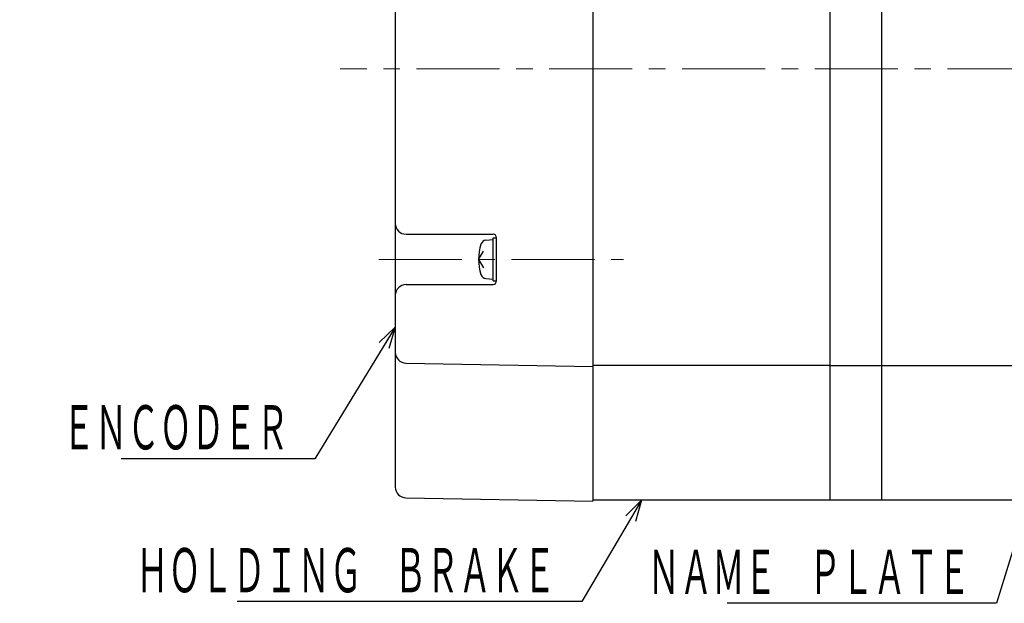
# Model space of a CAD drawing. Header units: millimetres. Extents: x 0 to 840, y 0 to 594.
# Tile 57 of 148: x 281 to 418, y 204 to 285. Entities that reach past the tile are written whole.
import ezdxf

# ---------------------------------------------------------------- set-up
doc = ezdxf.new("R2010")
doc.units = ezdxf.units.MM
doc.header["$LTSCALE"] = 0.36378
doc.linetypes.add('CENTER', pattern=[50.8, 31.75, -6.35, 6.35, -6.35])
doc.layers.add('NoLayerName_001', color=7, linetype='Continuous')
doc.styles.get("Standard").update_dxf_attribs({"font": 'txt', "bigfont": 'extfont2'})
doc.dimstyles.get("Standard").update_dxf_attribs({"dimtxt": 2.5, "dimasz": 2.5, "dimexe": 1, "dimexo": 1, "dimtad": 1, "dimdec": 3, "dimzin": 0, "dimdsep": 46, "dimtxsty": 'Standard', "dimcen": 2.5, "dimadec": 3, "dimazin": 0, "dimtfac": 0.75, "dimtdec": 3, "dimtmove": 0, "dimatfit": 3, "dimfxl": 1, "dimarcsym": 0})

msp = doc.modelspace()

# ---------------------------------------------------------------- linework, layer by layer
at = {"layer": 'NoLayerName_001', "color": 7, "linetype": 'Continuous', "lineweight": 25}
for p, q in [((360.5971, 338.565), (360.5971, 218.2759)), ((393.5971, 338.419), (393.5971, 218.419)), ((400.7971, 338.419), (400.7971, 218.419)), ((333.0971, 336.611), (333.0971, 220.23)), ((334.5971, 255.419), (346.6971, 255.419)), ((345.7152, 254.5831), (346.6971, 254.669)), ((346.6971, 248.919), (346.6971, 254.919)), ((346.6971, 254.919), (347.1971, 254.919)), ((347.1971, 248.919), (347.1971, 254.919)), ((344.6971, 251.919), (345.3685, 253.0819)), ((344.6971, 251.919), (345.3685, 250.7561)), ((334.5971, 248.419), (346.6971, 248.419)), ((345.7152, 249.2549), (346.6971, 249.169)), ((346.6971, 248.919), (347.1971, 248.919)), ((334.5709, 237.4802), (360.5971, 237.0259)), ((393.5971, 237.169), (360.5971, 237.169)), ((393.5971, 237.169), (478.6971, 237.169)), ((334.5709, 218.7302), (360.5971, 218.2759)), ((393.5971, 218.419), (360.5971, 218.419)), ((489.1971, 218.419), (393.5971, 218.419))]:
    msp.add_line(p, q, dxfattribs=at)
at = {"layer": 'NoLayerName_001', "color": 2, "linetype": 'CENTER', "lineweight": 13}
for p, q in [((440.0039, 278.419), (325.4319, 278.419)), ((330.7964, 251.919), (364.8662, 251.919)), ((339.5821, 251.919), (331.4611, 251.919))]:
    msp.add_line(p, q, dxfattribs=at)
at = {"layer": 'NoLayerName_001', "color": 7, "linetype": 'Continuous', "lineweight": 25}
for centre, radius, start, end in [((334.5971, 256.919), 1.5, 180, 270), ((346.6971, 254.919), 0.5, 0, 90), ((351.6971, 251.919), 7, 162.473222, 197.526778), ((345.7849, 253.7862), 0.8, 95, 162.473222), ((345.7849, 250.0519), 0.8, 197.526778, 265), ((334.5971, 246.919), 1.5, 90, 180), ((346.6971, 248.919), 0.5, 270, 0), ((334.5971, 238.98), 1.5, 180, 269), ((334.5971, 220.23), 1.5, 180, 269)]:
    msp.add_arc(centre, radius, start, end, dxfattribs=at)

# ---------------------------------------------------------------- texts
at = {"layer": 'NoLayerName_001', "color": 3, "linetype": 'Continuous', "lineweight": 13, "char_height": 7, "attachment_point": 9, "line_spacing_factor": 0.771429}
for s, insert in [('\\A1;\\W0.5833;ＥＮＣＯＤＥＲ', (318.2477, 224.7981)), ('\\A1;\\W0.5833;ＨＯＬＤＩＮＧ\u3000ＢＲＡＫＥ', (355.4152, 204.9218)), ('\\A1;\\W0.5833;ＮＡＭＥ\u3000ＰＬＡＴＥ', (413.1415, 204.6893))]:
    msp.add_mtext(s, dxfattribs=dict(at, insert=insert))

# ---------------------------------------------------------------- leaders
at = {"layer": 'NoLayerName_001', "color": 3, "linetype": 'Continuous', "lineweight": 13, "annotation_type": 0, "has_hookline": 1, "hookline_direction": 1}
for points, text_width in [([(434.1497, 260.419), (416.7665, 204.0643), (413.7665, 204.0643)], 33.8314), ([(333.0971, 242.499), (321.8727, 224.1731), (318.8727, 224.1731)], 23.332), ([(367.3828, 218.419), (359.0402, 204.2968), (356.0402, 204.2968)], 44.3308)]:
    msp.add_leader(points, dimstyle='Standard', override={"dimtxt": 7, "dimasz": 3, "dimldrblk": 'OPEN30'}, dxfattribs=dict(at, text_width=text_width))

doc.saveas('drawing.dxf')
